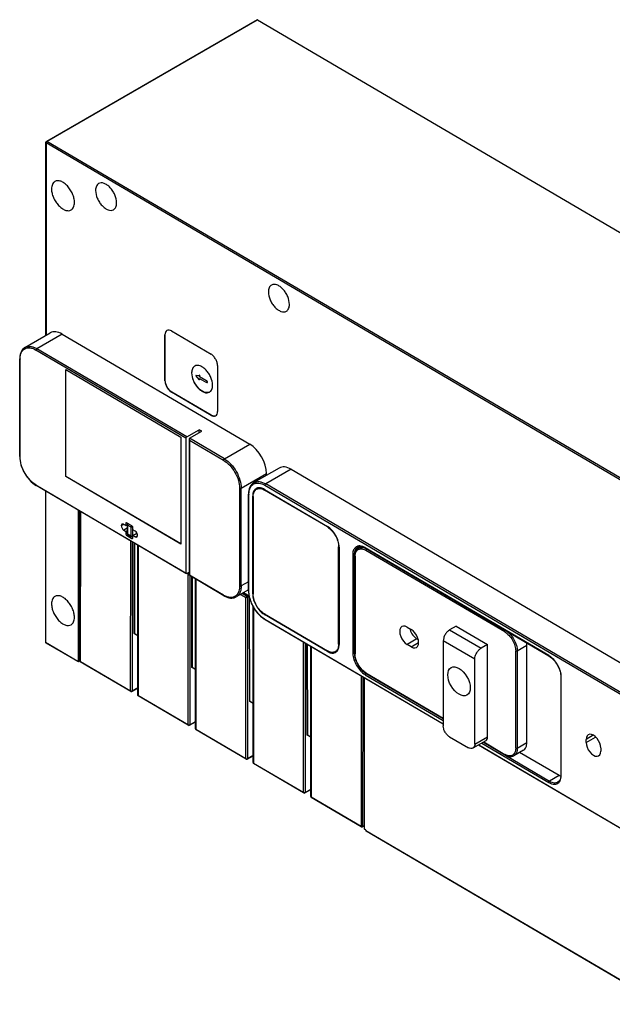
# Model space of a CAD drawing. Header units: millimetres. Extents: x 46 to 356, y 131 to 430.
# Tile 1 of 3: x 46 to 204, y 166 to 430. Entities that reach past the tile are written whole.
import ezdxf

# ---------------------------------------------------------------- set-up
doc = ezdxf.new("R2010")
doc.units = ezdxf.units.MM
doc.header["$LTSCALE"] = 36.473453
doc.layers.get('0').update_dxf_attribs({"linetype": 'CONTINUOUS'})

msp = doc.modelspace()

# ---------------------------------------------------------------- linework, layer by layer
at = {"color": 7}
for p, q in [((53.04, 397.02), (109.4, 429.56)), ((109.55, 429.55), (53.19, 397.01)), ((109.55, 429.55), (355.88, 284.83)), ((52.89, 345.09), (52.89, 396.76)), ((52.97, 396.64), (52.97, 345.14)), ((214.97, 301.47), (52.97, 396.64)), ((215.19, 301.83), (53.19, 397.01)), ((47.29, 341.86), (54.08, 345.78)), ((57.25, 345.45), (50.46, 341.53)), ((57.25, 345.45), (107.46, 315.95)), ((84.85, 345.29), (84.77, 345.25)), ((84.77, 332.95), (84.77, 345.25)), ((84.85, 332.99), (84.85, 345.29)), ((86.53, 346.26), (97.09, 340.06)), ((90.38, 317.58), (50.25, 341.16)), ((90.6, 317.95), (50.46, 341.53)), ((45.89, 312.66), (45.89, 338.81)), ((45.97, 312.54), (45.97, 338.69)), ((58.21, 307.32), (58.21, 335.99)), ((58.21, 335.99), (89.05, 317.87)), ((58.28, 307.36), (58.28, 335.95)), ((98.84, 336.99), (98.84, 324.69)), ((84.77, 332.95), (84.85, 332.99)), ((93.07, 334.33), (94, 334.4)), ((93.15, 334.37), (93.07, 334.33)), ((94, 333.17), (93.07, 334.33)), ((94.07, 334.44), (94, 334.4)), ((94, 333.99), (94, 334.4)), ((94.07, 334.03), (94, 333.99)), ((95.89, 332.88), (94, 333.99)), ((94, 333.17), (94, 333.58)), ((94, 333.58), (95.89, 332.47)), ((94.07, 333.21), (94, 333.17)), ((94.07, 334.03), (94.07, 334.44)), ((95.96, 332.92), (94.07, 334.03)), ((94.07, 333.21), (94.07, 333.54)), ((95.89, 332.88), (95.96, 332.92)), ((96.08, 332.5), (96.01, 332.46)), ((86.6, 329.92), (86.53, 329.88)), ((97.09, 323.68), (86.53, 329.88)), ((97.16, 323.72), (86.6, 329.92)), ((97.09, 323.68), (97.16, 323.72)), ((90.6, 317.95), (93.95, 319.85)), ((91.29, 317.54), (94.64, 319.44)), ((93.95, 319.05), (93.95, 319.85)), ((94.64, 319.44), (93.95, 319.85)), ((89.05, 317.87), (89.05, 289.2)), ((90.38, 317.58), (90.38, 281.47)), ((91.29, 317.54), (91.2, 317.34)), ((91.2, 317.34), (91.2, 280.89)), ((91.2, 317.34), (91.29, 317.05)), ((100.67, 312.03), (91.29, 317.54)), ((91.29, 317.05), (91.29, 280.94)), ((91.29, 317.05), (100.46, 311.66)), ((100.67, 312.03), (107.46, 315.95)), ((115.33, 309.59), (108.54, 305.67)), ((118.51, 309.25), (111.72, 305.33)), ((118.51, 309.25), (293.84, 206.24)), ((58.28, 307.36), (58.21, 307.32)), ((89.05, 289.2), (58.21, 307.32)), ((89.05, 289.28), (58.28, 307.36)), ((105.16, 304.17), (111.95, 308.09)), ((111.95, 307.63), (111.95, 308.09)), ((50.25, 305.05), (90.38, 281.47)), ((90.44, 281.33), (50.31, 304.91)), ((52.77, 303.47), (52.77, 263.01)), ((104.74, 304.17), (104.74, 278.02)), ((105.16, 278.02), (105.16, 304.17)), ((109.76, 304.19), (109.27, 303.92)), ((111.4, 303.85), (128.22, 293.97)), ((111.54, 303.77), (111.4, 303.69)), ((128.22, 293.81), (111.4, 303.69)), ((111.5, 304.97), (286.72, 202.03)), ((286.94, 202.39), (111.72, 305.33)), ((107.14, 276.75), (107.14, 302.62)), ((107.23, 276.63), (107.23, 302.5)), ((108.31, 302.07), (108.24, 302.03)), ((108.24, 275.9), (108.24, 302.03)), ((108.38, 301.95), (108.38, 275.82)), ((61.5, 298.34), (61.5, 257.96)), ((61.86, 258.16), (61.86, 298.13)), ((62.12, 297.98), (62.09, 257.75)), ((62.18, 257.8), (62.21, 297.92)), ((73.23, 294.6), (73.06, 294.24)), ((73.63, 294.55), (73.06, 294.24)), ((73.06, 294.17), (73.66, 294.51)), ((73.06, 294.24), (73.06, 294.17)), ((73.62, 294.56), (73.23, 294.6)), ((74.3, 294.16), (73.62, 294.56)), ((74.69, 293.46), (73.76, 292.94)), ((73.76, 292.94), (74.3, 292.62)), ((74.52, 294.95), (74.3, 294.83)), ((74.3, 294.83), (74.3, 294.16)), ((74.3, 294.16), (74.71, 294.39)), ((74.3, 292.62), (74.69, 292.84)), ((74.3, 292.62), (74.3, 291.95)), ((75.94, 294.12), (74.51, 294.96)), ((74.69, 294.42), (74.69, 292.05)), ((74.77, 294.3), (74.77, 291.93)), ((75.68, 293.77), (74.77, 294.3)), ((74.91, 294.72), (74.84, 294.69)), ((75.68, 291.4), (75.68, 293.77)), ((76.15, 293.79), (76.11, 293.77)), ((76.11, 293.77), (76.11, 291.39)), ((76.15, 293.07), (76.15, 293.75)), ((76.83, 292.67), (76.15, 293.07)), ((128.22, 293.81), (128.32, 293.87)), ((74.3, 291.95), (74.64, 292.14)), ((74.85, 291.77), (74.51, 291.58)), ((74.51, 291.58), (75.94, 290.74)), ((74.77, 291.93), (75.68, 291.4)), ((74.83, 291.79), (75.75, 291.26)), ((75.56, 249.94), (75.59, 290.06)), ((75.94, 290.74), (76.15, 290.86)), ((76.15, 291.32), (76.05, 291.26)), ((76.15, 291.54), (77.25, 292.16)), ((76.15, 290.86), (76.15, 291.54)), ((76.15, 291.54), (76.83, 291.14)), ((76.83, 291.14), (77.39, 291.46)), ((76.83, 291.14), (77.23, 291.1)), ((77.23, 291.1), (77.39, 291.46)), ((77.39, 291.46), (77.39, 291.69)), ((76.02, 289.81), (75.99, 249.94)), ((76.54, 265.27), (76.5, 289.53)), ((76.59, 289.47), (76.62, 265.32)), ((77.51, 248.69), (77.54, 288.92)), ((77.63, 288.87), (77.6, 248.74)), ((131.34, 288.59), (131.23, 288.52)), ((131.23, 262.4), (131.23, 288.52)), ((131.37, 288.44), (131.37, 262.31)), ((137.21, 288.52), (136.56, 288.15)), ((187.47, 259.42), (138.37, 288.26)), ((138.43, 288.13), (187.53, 259.28)), ((175.7, 265.72), (138.55, 287.55)), ((135, 286.32), (135, 260.17)), ((135.6, 286.42), (135.43, 286.32)), ((135.43, 286.32), (135.43, 260.17)), ((135.54, 285.98), (135.54, 260.02)), ((135.63, 285.86), (135.63, 259.89)), ((90.6, 281.35), (91.2, 281.69)), ((90.98, 240.88), (91.01, 281.58)), ((91.29, 280.94), (91.2, 280.89)), ((100.52, 275.41), (91.2, 280.89)), ((100.46, 275.55), (91.29, 280.94)), ((91.44, 280.75), (91.41, 240.88)), ((91.96, 256.21), (91.92, 280.47)), ((92.01, 280.42), (92.04, 256.26)), ((92.93, 239.81), (92.96, 279.86)), ((93.05, 279.81), (93.02, 239.69)), ((107.14, 277), (103.85, 275.09)), ((107.14, 279.16), (105.16, 278.02)), ((105.01, 275.77), (106.44, 274.93)), ((105.44, 276.01), (106.65, 275.3)), ((106.79, 275.38), (105.58, 276.09)), ((107.45, 275.21), (105.77, 276.21)), ((106.4, 231.82), (106.44, 274.93)), ((106.65, 275.3), (106.79, 275.38)), ((106.86, 274.93), (106.83, 231.82)), ((107, 275.01), (106.86, 274.93)), ((107, 275.01), (107, 275.32)), ((107.31, 275.14), (107, 275.32)), ((107.34, 275.07), (107.38, 247.15)), ((107.46, 247.2), (107.42, 275.07)), ((108.24, 275.9), (108.38, 275.98)), ((108.35, 230.75), (108.38, 272.68)), ((108.47, 272.53), (108.44, 230.63)), ((111.4, 270.54), (128.22, 260.66)), ((111.54, 270.46), (111.4, 270.38)), ((128.22, 260.49), (111.4, 270.38)), ((111.5, 269.13), (159.23, 241.1)), ((159.23, 241), (111.57, 269)), ((149.6, 267.01), (150.65, 266.39)), ((162.72, 267.28), (160.92, 266.25)), ((160.92, 266.25), (169.39, 261.36)), ((162.72, 267.28), (171.11, 262.36)), ((76.54, 265.27), (76.62, 265.32)), ((77.52, 264.69), (76.54, 265.27)), ((76.62, 265.32), (77.52, 264.8)), ((152.21, 263.84), (149.6, 262.33)), ((152.47, 263.69), (152.21, 263.84)), ((52.77, 263.01), (52.89, 262.83)), ((52.77, 263.01), (61.45, 257.9)), ((52.89, 262.83), (61.51, 257.77)), ((121.82, 222.76), (121.85, 262.95)), ((122.28, 262.7), (122.25, 222.76)), ((122.8, 238.09), (122.76, 262.42)), ((122.85, 262.37), (122.88, 238.14)), ((123.77, 221.69), (123.8, 261.81)), ((123.89, 261.76), (123.86, 221.57)), ((131.23, 262.4), (131.37, 262.48)), ((150.65, 261.71), (149.6, 262.33)), ((150.65, 261.71), (152.63, 262.86)), ((159.23, 263.31), (159.23, 240.59)), ((167.69, 258.42), (159.23, 263.31)), ((171.11, 262.36), (169.39, 261.36)), ((171.11, 237.68), (171.11, 262.36)), ((181.62, 262.05), (179.05, 260.6)), ((181.62, 236.09), (181.62, 262.05)), ((128.22, 260.49), (128.29, 260.53)), ((130.83, 260.71), (130.34, 260.43)), ((135.54, 260.23), (135.43, 260.17)), ((167.69, 235.7), (167.69, 258.42)), ((178.63, 234.63), (178.63, 260.6)), ((179.05, 260.6), (179.05, 234.63)), ((61.45, 257.98), (61.45, 257.9)), ((61.5, 257.96), (61.45, 257.98)), ((61.5, 257.96), (61.86, 258.16)), ((62.09, 258.02), (61.67, 257.78)), ((62.09, 258.02), (61.86, 258.16)), ((62.18, 257.8), (62.09, 257.75)), ((75.62, 249.8), (62.09, 257.75)), ((62.18, 257.8), (75.56, 249.94)), ((91.96, 256.21), (92.04, 256.26)), ((92.94, 255.64), (91.96, 256.21)), ((92.04, 256.26), (92.94, 255.74)), ((137.27, 253.89), (137.24, 213.7)), ((137.7, 253.64), (137.67, 213.7)), ((138.1, 253.41), (138.04, 213.06)), ((138.08, 238.8), (138.06, 253.43)), ((138.13, 212.94), (138.19, 253.36)), ((138.37, 254.28), (159.23, 242.02)), ((138.55, 254.77), (159.23, 242.62)), ((138.62, 254.63), (159.23, 242.52)), ((190.75, 253.64), (190.75, 227.49)), ((190.83, 227.37), (190.83, 253.52)), ((75.92, 249.8), (77.51, 250.7)), ((77.51, 250.8), (75.99, 249.94)), ((77.6, 248.74), (77.51, 248.69)), ((91.05, 240.74), (77.51, 248.69)), ((77.6, 248.74), (90.98, 240.88)), ((107.38, 247.15), (107.46, 247.2)), ((108.36, 246.58), (107.38, 247.15)), ((107.46, 247.2), (108.36, 246.68)), ((91.35, 240.74), (92.93, 241.64)), ((91.41, 240.88), (92.93, 241.74)), ((93.02, 239.69), (106.4, 231.82)), ((106.47, 231.68), (93.08, 239.55)), ((122.8, 238.09), (122.88, 238.14)), ((123.78, 237.52), (122.8, 238.09)), ((122.88, 238.14), (123.78, 237.62)), ((160.92, 237.65), (165.99, 234.72)), ((167.69, 235.7), (171.11, 237.68)), ((199.4, 238.06), (197.48, 236.95)), ((197.48, 236.13), (199.98, 237.58)), ((170.61, 236.58), (167.19, 234.6)), ((286.79, 166.05), (168.66, 235.45)), ((168.75, 235.5), (286.72, 166.19)), ((169.54, 235.96), (187.47, 225.43)), ((169.97, 236.21), (187.68, 225.79)), ((170.06, 236.26), (175.7, 232.94)), ((179.05, 234.63), (181.62, 236.09)), ((197.48, 236.13), (197.48, 236.95)), ((201.38, 234.65), (201.38, 233.84)), ((106.77, 231.68), (108.35, 232.58)), ((108.35, 232.68), (106.83, 231.82)), ((180.69, 234.04), (178.12, 232.58)), ((190.25, 227.25), (179.68, 233.46)), ((108.44, 230.63), (121.82, 222.76)), ((121.89, 222.62), (108.5, 230.49)), ((190.25, 227.25), (187.68, 225.79)), ((189.9, 225.56), (189.9, 225.56)), ((122.19, 222.62), (123.77, 223.52)), ((122.25, 222.76), (123.77, 223.62)), ((123.86, 221.57), (137.24, 213.7)), ((137.31, 213.56), (123.92, 221.43)), ((138.04, 213.81), (137.61, 213.56)), ((137.67, 213.7), (138.04, 213.91)), ((138.54, 212.69), (138.13, 212.94)), ((138.54, 212.69), (138.54, 212.61)), ((138.54, 212.61), (215.18, 167.59)), ((138.6, 212.47), (215.24, 167.45))]:
    msp.add_line(p, q, dxfattribs=at)
for centre, radius, start, end in [((53.19, 396.76), 0.3, 119.9999, 180), ((51.63, 338.69), 5.66, 178.9244, 180.0003), ((109.91, 302.8), 1.48, 119.5714, 120.6196), ((109.95, 302.66), 1.63, 97.8905, 104.5388), ((112.88, 302.5), 5.66, 178.9242, 180.0003), ((74.99, 294.42), 0.3, 119.5687, 180), ((75.27, 294.26), 0.503, 140.8239, 158.6002), ((74.99, 292.05), 0.3, 180, 239.5657), ((75.9, 291.52), 0.3, 239.5657, 299.5687), ((136.99, 287.27), 1.27, 113.8527, 119.5549), ((136.83, 286.97), 1.76, 96.8587, 103.5915), ((136.7, 284.41), 3.65, 59.5257, 63.8352), ((139.05, 287.5), 0.503, 140.8239, 158.6002), ((139.46, 285.86), 3.83, 178.5105, 180.0047), ((103.29, 280.36), 5.58, 239.5605, 240.6655), ((106.5, 274.97), 0.51, 20.5203, 37.3962), ((112.55, 275.9), 4.31, 180.0049, 181.2768), ((113.55, 274.04), 4.25, 238.2663, 239.5606), ((129.71, 261.54), 1.48, 299.5714, 300.6243), ((139.74, 260.17), 4.74, 180.0245, 182.9166), ((139.79, 260.17), 4.36, 180.0122, 181.9804), ((185.16, 255.5), 4.55, 58.0682, 59.5617), ((140.64, 258.14), 4.48, 238.8405, 239.5647), ((186.22, 253.52), 4.61, 0.0053, 1.4668), ((75.78, 250.06), 0.3, 239.5657, 299.5687), ((91.2, 241), 0.3, 239.5657, 299.5687), ((93.23, 239.81), 0.3, 179.9571, 239.5657), ((177.62, 236.2), 3.78, 239.5607, 241.0909), ((106.62, 231.94), 0.3, 239.5657, 299.5687), ((108.65, 230.75), 0.3, 179.9571, 239.5657), ((122.04, 222.88), 0.3, 239.5657, 299.5687), ((124.07, 221.69), 0.3, 179.9571, 239.5657), ((137.46, 213.82), 0.3, 239.5657, 299.5687)]:
    msp.add_arc(centre, radius, start, end, dxfattribs=at)
for centre, major_axis, ratio, start_param, end_param in [((57.25, 340.22), (-3.16, 5.57), 0.572297, -0.781102, 0.004288), ((107.46, 310.72), (-3.16, 5.57), 0.572297, -2.351898, -0.781102), ((118.51, 304.03), (-3.16, 5.57), 0.572297, -0.781102, 0.004288), ((74.51, 294.71), (-0.148, 0.261), 0.572253, 5.502159, 7.072879), ((75.94, 293.87), (-0.148, 0.261), 0.57234, -2.351822, -0.781102), ((74.51, 291.83), (-0.148, 0.261), 0.57234, 0.789771, 2.360491), ((75.94, 290.99), (-0.148, 0.261), 0.572253, -3.922619, -2.351899), ((149.6, 264.67), (-1.41, 2.49), 0.572297, 5.502121, 8.643714), ((152.21, 266.18), (-1.43, 2.48), 0.577357, 1.185017, 2.356217), ((150.65, 264.05), (-1.41, 2.49), 0.572297, -3.922657, -0.781064), ((169.43, 238.67), (-1.18, 2.09), 0.572297, -3.137305, -2.351898), ((199.43, 235.8), (-1.37, 2.42), 0.572297, 3.931325, 7.072918), ((199.43, 234.98), (-1.37, 2.42), 0.572297, 0.789732, 3.931325), ((202.48, 236.75), (-1.39, 2.41), 0.577357, 1.389196, 1.495851), ((138.34, 213.06), (0.3, 0), 0.577342, 3.141645, 3.91827)]:
    msp.add_ellipse(centre, major_axis=major_axis, ratio=ratio, start_param=start_param, end_param=end_param, dxfattribs=at)
msp.add_ellipse((163.46, 252.5), major_axis=(-2.12, 3.68), ratio=0.577357, dxfattribs=at)
for points in [[(109.44, 429.58), (109.43, 429.57), (109.41, 429.57), (109.4, 429.56)], [(52.99, 396.74), (52.98, 396.71), (52.97, 396.67), (52.97, 396.64)], [(53.04, 397.02), (53.05, 397.03), (53.07, 397.04), (53.08, 397.04)], [(96.05, 332.84), (96.03, 332.87), (96, 332.9), (95.96, 332.92)], [(96.08, 332.5), (96.09, 332.51), (96.1, 332.52), (96.11, 332.52)], [(109.15, 304.08), (109.04, 304.01), (108.94, 303.93), (108.84, 303.84)], [(108.96, 303.68), (109.05, 303.77), (109.16, 303.85), (109.27, 303.92)], [(109.54, 304.24), (109.41, 304.21), (109.29, 304.16), (109.17, 304.09)], [(109.27, 303.92), (109.38, 303.98), (109.5, 304.03), (109.62, 304.06)], [(74.7, 294.38), (74.69, 294.39), (74.69, 294.41), (74.69, 294.42)], [(74.8, 294.44), (74.78, 294.4), (74.77, 294.35), (74.77, 294.3)], [(74.84, 294.69), (74.85, 294.69), (74.87, 294.7), (74.88, 294.7)], [(74.99, 294.67), (74.95, 294.65), (74.91, 294.61), (74.88, 294.58)], [(75.82, 293.72), (75.77, 293.73), (75.72, 293.74), (75.68, 293.77)], [(75.85, 294.1), (75.86, 294.11), (75.88, 294.12), (75.9, 294.13)], [(76.08, 293.9), (76.1, 293.86), (76.11, 293.81), (76.11, 293.77)], [(74.8, 291.82), (74.81, 291.81), (74.82, 291.8), (74.83, 291.79)], [(75.75, 291.26), (75.73, 291.27), (75.72, 291.28), (75.71, 291.29)], [(76.01, 291.36), (76.05, 291.37), (76.08, 291.38), (76.11, 291.39)], [(76.08, 291.29), (76.07, 291.27), (76.06, 291.26), (76.05, 291.26)], [(136.36, 288.38), (136.24, 288.31), (136.13, 288.22), (136.03, 288.12)], [(136.19, 287.54), (136.36, 287.71), (136.59, 287.85), (136.83, 287.91)], [(136.56, 288.15), (136.67, 288.22), (136.8, 288.27), (136.92, 288.3)], [(136.94, 288.73), (136.83, 288.74), (136.72, 288.73), (136.62, 288.72)], [(138.58, 287.69), (138.57, 287.64), (138.55, 287.6), (138.55, 287.55)], [(138.77, 287.92), (138.73, 287.89), (138.69, 287.86), (138.66, 287.82)], [(135.43, 286.32), (135.38, 286.29), (135.34, 286.28), (135.29, 286.27)], [(106.86, 274.93), (106.82, 274.91), (106.77, 274.89), (106.72, 274.89)], [(106.83, 275.07), (106.85, 275.02), (106.86, 274.98), (106.86, 274.93)], [(107, 275.01), (107, 275.06), (106.99, 275.1), (106.98, 275.15)], [(130.07, 260.11), (130.2, 260.14), (130.32, 260.19), (130.44, 260.25)], [(130.65, 260.67), (130.56, 260.58), (130.45, 260.49), (130.34, 260.43)], [(130.46, 260.27), (130.57, 260.33), (130.68, 260.42), (130.77, 260.51)], [(135.54, 260.02), (135.54, 260), (135.55, 259.99), (135.55, 259.97)], [(61.56, 257.75), (61.54, 257.75), (61.53, 257.76), (61.51, 257.77)], [(75.62, 249.8), (75.61, 249.81), (75.6, 249.82), (75.59, 249.83)], [(75.85, 249.89), (75.9, 249.9), (75.95, 249.91), (75.99, 249.94)], [(91.05, 240.74), (91.03, 240.75), (91.02, 240.76), (91.01, 240.77)], [(91.27, 240.83), (91.32, 240.84), (91.37, 240.85), (91.41, 240.88)], [(93.04, 239.58), (93.05, 239.57), (93.06, 239.56), (93.08, 239.55)], [(178.07, 232.96), (177.89, 232.78), (177.66, 232.65), (177.42, 232.58)], [(106.47, 231.68), (106.45, 231.69), (106.44, 231.7), (106.43, 231.71)], [(106.69, 231.77), (106.74, 231.78), (106.79, 231.79), (106.83, 231.82)], [(108.46, 230.52), (108.47, 230.51), (108.48, 230.5), (108.5, 230.49)], [(121.89, 222.62), (121.87, 222.63), (121.86, 222.64), (121.85, 222.65)], [(122.11, 222.71), (122.16, 222.72), (122.21, 222.74), (122.25, 222.76)], [(123.88, 221.46), (123.89, 221.45), (123.9, 221.44), (123.92, 221.43)], [(137.31, 213.56), (137.29, 213.57), (137.28, 213.58), (137.27, 213.6)], [(137.57, 213.66), (137.61, 213.67), (137.64, 213.68), (137.67, 213.7)], [(138.57, 212.51), (138.58, 212.49), (138.59, 212.48), (138.6, 212.47)]]:
    msp.add_open_spline(points, degree=3, dxfattribs=at)
for points, knots in [([(109.55, 429.55), (109.54, 429.55), (109.51, 429.57), (109.47, 429.58), (109.44, 429.58)], [0, 0, 0, 0, 0.277844, 1, 1, 1, 1]), ([(52.97, 396.64), (52.96, 396.65), (52.92, 396.68), (52.89, 396.73), (52.89, 396.76)], [0, 0, 0, 0, 0.293323, 1, 1, 1, 1]), ([(53.19, 397.01), (53.17, 397), (53.08, 396.93), (53.01, 396.82), (52.99, 396.74)], [0, 0, 0, 0, 0.231048, 1, 1, 1, 1]), ([(53.08, 397.04), (53.11, 397.04), (53.15, 397.03), (53.18, 397.01), (53.19, 397.01)], [0, 0, 0, 0, 0.722264, 1, 1, 1, 1]), ([(55.32, 386.28), (55.17, 386.19), (54.9, 385.97), (54.61, 385.5), (54.44, 384.92), (54.41, 384.49), (54.41, 384.27)], [0, 0, 0, 0, 0.216826, 0.449556, 0.709452, 1, 1, 1, 1]), ([(60.55, 380.67), (60.55, 381.04), (60.44, 381.83), (60.06, 382.98), (59.46, 384.09), (58.71, 385.08), (57.85, 385.85), (56.96, 386.35), (56.08, 386.53), (55.53, 386.4), (55.32, 386.28)], [0, 0, 0, 0, 0.129109, 0.271208, 0.418794, 0.563472, 0.697316, 0.814544, 0.913628, 1, 1, 1, 1]), ([(67.02, 385.72), (66.89, 385.65), (66.64, 385.44), (66.38, 385.01), (66.22, 384.47), (66.19, 384.09), (66.19, 383.88)], [0, 0, 0, 0, 0.216826, 0.449559, 0.709459, 1, 1, 1, 1]), ([(71.82, 380.57), (71.82, 381.29), (71.53, 382.4), (70.83, 383.72), (70.13, 384.62), (69.35, 385.33), (68.53, 385.79), (67.72, 385.96), (67.22, 385.84), (67.02, 385.72)], [0, 0, 0, 0, 0.270239, 0.418036, 0.562907, 0.696916, 0.814292, 0.913509, 1, 1, 1, 1]), ([(54.41, 384.27), (54.41, 383.9), (54.51, 383.11), (54.9, 381.96), (55.49, 380.84), (56.25, 379.86), (57.1, 379.09), (58, 378.59), (58.87, 378.4), (59.42, 378.54), (59.64, 378.66)], [0, 0, 0, 0, 0.129109, 0.271208, 0.418794, 0.563472, 0.697316, 0.814544, 0.913628, 1, 1, 1, 1]), ([(66.19, 383.88), (66.19, 383.16), (66.48, 382.05), (67.18, 380.74), (67.88, 379.83), (68.66, 379.12), (69.49, 378.66), (70.29, 378.49), (70.79, 378.62), (70.99, 378.73)], [0, 0, 0, 0, 0.270236, 0.418019, 0.56289, 0.696912, 0.814296, 0.913513, 1, 1, 1, 1]), ([(59.64, 378.66), (59.78, 378.74), (60.05, 378.97), (60.34, 379.44), (60.51, 380.02), (60.55, 380.44), (60.55, 380.67)], [0, 0, 0, 0, 0.216826, 0.449556, 0.709452, 1, 1, 1, 1]), ([(70.99, 378.73), (71.12, 378.81), (71.37, 379.01), (71.64, 379.45), (71.79, 379.98), (71.82, 380.37), (71.82, 380.57)], [0, 0, 0, 0, 0.216826, 0.449556, 0.709452, 1, 1, 1, 1]), ([(113.28, 358.54), (113.15, 358.47), (112.9, 358.26), (112.64, 357.83), (112.48, 357.3), (112.45, 356.91), (112.45, 356.7)], [0, 0, 0, 0, 0.216826, 0.449556, 0.709452, 1, 1, 1, 1]), ([(118.08, 353.39), (118.08, 354.11), (117.79, 355.22), (117.09, 356.54), (116.4, 357.44), (115.61, 358.15), (114.79, 358.61), (113.99, 358.78), (113.48, 358.66), (113.28, 358.54)], [0, 0, 0, 0, 0.270236, 0.418019, 0.56289, 0.696912, 0.814296, 0.913513, 1, 1, 1, 1]), ([(112.45, 356.7), (112.45, 355.99), (112.74, 354.88), (113.44, 353.56), (114.14, 352.65), (114.92, 351.95), (115.75, 351.49), (116.55, 351.32), (117.05, 351.44), (117.25, 351.55)], [0, 0, 0, 0, 0.270236, 0.418019, 0.56289, 0.696912, 0.814296, 0.913513, 1, 1, 1, 1]), ([(117.25, 351.55), (117.38, 351.63), (117.63, 351.84), (117.9, 352.27), (118.05, 352.8), (118.08, 353.19), (118.08, 353.39)], [0, 0, 0, 0, 0.216826, 0.449556, 0.709452, 1, 1, 1, 1]), ([(85.29, 346.39), (85.12, 346.3), (84.83, 345.93), (84.77, 345.49), (84.77, 345.25)], [0, 0, 0, 0, 0.44778, 1, 1, 1, 1]), ([(84.85, 345.29), (84.85, 345.39), (84.87, 345.75), (85, 346.11), (85.18, 346.29)], [0, 0, 0, 0, 0.28664, 1, 1, 1, 1]), ([(86.53, 346.26), (86.32, 346.38), (85.92, 346.55), (85.46, 346.49), (85.29, 346.39)], [0, 0, 0, 0, 0.551483, 1, 1, 1, 1]), ([(47.29, 341.86), (47.06, 341.73), (46.64, 341.37), (46.2, 340.65), (45.94, 339.77), (45.89, 339.14), (45.89, 338.81)], [0, 0, 0, 0, 0.224545, 0.460458, 0.717594, 1, 1, 1, 1]), ([(45.98, 338.8), (45.98, 339.12), (46.04, 339.73), (46.33, 340.57), (46.8, 341.21), (47.23, 341.5), (47.46, 341.59)], [0, 0, 0, 0, 0.291562, 0.549798, 0.781134, 1, 1, 1, 1]), ([(47.29, 341.86), (47.5, 341.98), (47.98, 342.15), (48.78, 342.17), (49.63, 341.96), (50.19, 341.69), (50.46, 341.53)], [0, 0, 0, 0, 0.217406, 0.450225, 0.709688, 1, 1, 1, 1]), ([(47.46, 341.59), (47.51, 341.61), (47.72, 341.69), (47.94, 341.73), (48.11, 341.75)], [0, 0, 0, 0, 0.245438, 1, 1, 1, 1]), ([(48.11, 341.75), (48.28, 341.76), (49.03, 341.75), (49.75, 341.45), (50.25, 341.16)], [0, 0, 0, 0, 0.224039, 1, 1, 1, 1]), ([(50.46, 341.53), (50.43, 341.51), (50.32, 341.42), (50.25, 341.27), (50.25, 341.16)], [0, 0, 0, 0, 0.241096, 1, 1, 1, 1]), ([(98.84, 336.99), (98.84, 337.28), (98.73, 337.89), (98.35, 338.75), (97.81, 339.51), (97.34, 339.91), (97.09, 340.06)], [0, 0, 0, 0, 0.237529, 0.500553, 0.763277, 1, 1, 1, 1]), ([(45.97, 338.69), (45.96, 338.7), (45.92, 338.73), (45.89, 338.78), (45.89, 338.81)], [0, 0, 0, 0, 0.293314, 1, 1, 1, 1]), ([(92.73, 336.85), (92.6, 336.78), (92.35, 336.57), (92.09, 336.14), (91.93, 335.61), (91.9, 335.23), (91.9, 335.02)], [0, 0, 0, 0, 0.216826, 0.449556, 0.709452, 1, 1, 1, 1]), ([(91.9, 335.02), (91.9, 334.31), (92.19, 333.2), (92.89, 331.89), (93.58, 330.99), (94.36, 330.29), (95.18, 329.83), (95.98, 329.66), (96.48, 329.78), (96.68, 329.9)], [0, 0, 0, 0, 0.270236, 0.418019, 0.56289, 0.696912, 0.814296, 0.913513, 1, 1, 1, 1]), ([(91.97, 335.06), (91.97, 335.38), (92.04, 335.96), (92.33, 336.49), (92.51, 336.67)], [0, 0, 0, 0, 0.544792, 1, 1, 1, 1]), ([(96.69, 329.9), (96.48, 329.8), (95.98, 329.7), (95.19, 329.9), (94.38, 330.37), (93.33, 331.34), (92.35, 332.9), (91.97, 334.36), (91.97, 335.06)], [0, 0, 0, 0, 0.086966, 0.187297, 0.305598, 0.439994, 0.730918, 1, 1, 1, 1]), ([(97.51, 331.73), (97.51, 332.44), (97.22, 333.55), (96.52, 334.86), (95.83, 335.76), (95.04, 336.46), (94.23, 336.92), (93.43, 337.09), (92.93, 336.97), (92.73, 336.85)], [0, 0, 0, 0, 0.270236, 0.418019, 0.56289, 0.696912, 0.814296, 0.913513, 1, 1, 1, 1]), ([(84.77, 332.95), (84.77, 332.66), (84.88, 332.05), (85.26, 331.19), (85.81, 330.43), (86.28, 330.03), (86.53, 329.88)], [0, 0, 0, 0, 0.237529, 0.500553, 0.763277, 1, 1, 1, 1]), ([(86.6, 329.92), (86.35, 330.07), (85.88, 330.47), (85.33, 331.23), (84.95, 332.09), (84.85, 332.7), (84.85, 332.99)], [0, 0, 0, 0, 0.236724, 0.499447, 0.762471, 1, 1, 1, 1]), ([(95.89, 332.88), (95.91, 332.87), (96.01, 332.79), (96.06, 332.67), (96.06, 332.58)], [0, 0, 0, 0, 0.239779, 1, 1, 1, 1]), ([(96.01, 332.46), (96, 332.46), (95.96, 332.44), (95.92, 332.46), (95.89, 332.47)], [0, 0, 0, 0, 0.220246, 1, 1, 1, 1]), ([(96.06, 332.58), (96.06, 332.56), (96.06, 332.52), (96.04, 332.48), (96.01, 332.46)], [0, 0, 0, 0, 0.295209, 1, 1, 1, 1]), ([(96.14, 332.62), (96.14, 332.63), (96.13, 332.71), (96.09, 332.79), (96.05, 332.84)], [0, 0, 0, 0, 0.228609, 1, 1, 1, 1]), ([(96.11, 332.52), (96.12, 332.54), (96.13, 332.58), (96.14, 332.61), (96.14, 332.62)], [0, 0, 0, 0, 0.720071, 1, 1, 1, 1]), ([(96.68, 329.9), (96.81, 329.97), (97.06, 330.18), (97.32, 330.61), (97.48, 331.14), (97.51, 331.52), (97.51, 331.73)], [0, 0, 0, 0, 0.216826, 0.449556, 0.709452, 1, 1, 1, 1]), ([(98.32, 323.54), (98.49, 323.64), (98.78, 324), (98.84, 324.45), (98.84, 324.69)], [0, 0, 0, 0, 0.44778, 1, 1, 1, 1]), ([(97.09, 323.68), (97.29, 323.56), (97.7, 323.38), (98.15, 323.45), (98.32, 323.54)], [0, 0, 0, 0, 0.551483, 1, 1, 1, 1]), ([(98.19, 323.5), (98.11, 323.48), (97.75, 323.44), (97.4, 323.58), (97.16, 323.72)], [0, 0, 0, 0, 0.221042, 1, 1, 1, 1]), ([(90.38, 317.58), (90.38, 317.62), (90.41, 317.76), (90.5, 317.89), (90.6, 317.95)], [0, 0, 0, 0, 0.240297, 1, 1, 1, 1]), ([(45.89, 312.66), (45.89, 311.93), (46.16, 310.38), (47.1, 308.21), (48.49, 306.3), (49.68, 305.28), (50.31, 304.91)], [0, 0, 0, 0, 0.238394, 0.500517, 0.762354, 1, 1, 1, 1]), ([(45.89, 312.66), (45.89, 312.65), (45.9, 312.6), (45.94, 312.56), (45.97, 312.54)], [0, 0, 0, 0, 0.221345, 1, 1, 1, 1]), ([(50.25, 305.05), (49.64, 305.41), (48.49, 306.39), (47.15, 308.24), (46.24, 310.34), (45.97, 311.83), (45.97, 312.54)], [0, 0, 0, 0, 0.236707, 0.499442, 0.76248, 1, 1, 1, 1]), ([(100.46, 311.66), (100.46, 311.7), (100.49, 311.84), (100.58, 311.97), (100.67, 312.03)], [0, 0, 0, 0, 0.240273, 1, 1, 1, 1]), ([(100.46, 311.66), (101.07, 311.3), (102.22, 310.32), (103.56, 308.47), (104.47, 306.37), (104.74, 304.88), (104.74, 304.17)], [0, 0, 0, 0, 0.236708, 0.499443, 0.762481, 1, 1, 1, 1]), ([(100.67, 312.03), (101.31, 311.65), (102.52, 310.62), (103.92, 308.68), (104.89, 306.47), (105.16, 304.91), (105.16, 304.17)], [0, 0, 0, 0, 0.236732, 0.499471, 0.762498, 1, 1, 1, 1]), ([(108.55, 305.67), (108.75, 305.79), (109.24, 305.96), (110.04, 305.98), (110.89, 305.77), (111.44, 305.5), (111.72, 305.33)], [0, 0, 0, 0, 0.217406, 0.450226, 0.709688, 1, 1, 1, 1]), ([(50.25, 305.05), (50.25, 305.03), (50.25, 304.98), (50.28, 304.93), (50.31, 304.91)], [0, 0, 0, 0, 0.292786, 1, 1, 1, 1]), ([(105.16, 304.17), (105.13, 304.15), (104.99, 304.1), (104.83, 304.11), (104.74, 304.17)], [0, 0, 0, 0, 0.240872, 1, 1, 1, 1]), ([(108.55, 305.67), (108.32, 305.54), (107.9, 305.18), (107.45, 304.46), (107.19, 303.58), (107.14, 302.95), (107.14, 302.62)], [0, 0, 0, 0, 0.224545, 0.460458, 0.717594, 1, 1, 1, 1]), ([(107.23, 302.6), (107.24, 302.93), (107.3, 303.54), (107.59, 304.37), (108.06, 305.02), (108.49, 305.3), (108.71, 305.4)], [0, 0, 0, 0, 0.291551, 0.549795, 0.781143, 1, 1, 1, 1]), ([(108.84, 303.84), (108.64, 303.63), (108.32, 303.04), (108.24, 302.38), (108.24, 302.03)], [0, 0, 0, 0, 0.455377, 1, 1, 1, 1]), ([(108.38, 301.95), (108.38, 302.29), (108.45, 302.91), (108.76, 303.48), (108.96, 303.68)], [0, 0, 0, 0, 0.544627, 1, 1, 1, 1]), ([(108.71, 305.4), (108.76, 305.42), (108.97, 305.5), (109.19, 305.54), (109.36, 305.56)], [0, 0, 0, 0, 0.245436, 1, 1, 1, 1]), ([(109.36, 305.56), (109.53, 305.57), (110.28, 305.56), (111, 305.26), (111.5, 304.97)], [0, 0, 0, 0, 0.224039, 1, 1, 1, 1]), ([(109.62, 304.06), (109.89, 304.13), (110.53, 304.11), (111.11, 303.86), (111.4, 303.69)], [0, 0, 0, 0, 0.455521, 1, 1, 1, 1]), ([(111.4, 303.85), (111.25, 303.94), (110.74, 304.2), (110.14, 304.33), (109.73, 304.28)], [0, 0, 0, 0, 0.282096, 1, 1, 1, 1]), ([(111.72, 305.33), (111.69, 305.32), (111.58, 305.22), (111.5, 305.08), (111.5, 304.97)], [0, 0, 0, 0, 0.241097, 1, 1, 1, 1]), ([(107.23, 302.5), (107.22, 302.51), (107.17, 302.53), (107.14, 302.58), (107.14, 302.62)], [0, 0, 0, 0, 0.293314, 1, 1, 1, 1]), ([(73.06, 294.17), (73.06, 293.93), (73.23, 293.45), (73.56, 293.06), (73.76, 292.94)], [0, 0, 0, 0, 0.500571, 1, 1, 1, 1]), ([(74.77, 294.3), (74.76, 294.31), (74.73, 294.33), (74.71, 294.36), (74.7, 294.38)], [0, 0, 0, 0, 0.277802, 1, 1, 1, 1]), ([(75.68, 293.77), (75.68, 293.8), (75.7, 293.92), (75.77, 294.04), (75.85, 294.1)], [0, 0, 0, 0, 0.233381, 1, 1, 1, 1]), ([(76.11, 293.77), (76.09, 293.75), (76, 293.72), (75.89, 293.71), (75.82, 293.72)], [0, 0, 0, 0, 0.229262, 1, 1, 1, 1]), ([(77.39, 291.69), (77.39, 291.89), (77.26, 292.27), (77, 292.58), (76.83, 292.67)], [0, 0, 0, 0, 0.500572, 1, 1, 1, 1]), ([(131.37, 288.44), (131.37, 288.96), (131.18, 290.07), (130.5, 291.61), (129.51, 292.98), (128.67, 293.71), (128.22, 293.97)], [0, 0, 0, 0, 0.237529, 0.500553, 0.763277, 1, 1, 1, 1]), ([(128.22, 293.81), (128.65, 293.55), (129.46, 292.86), (130.4, 291.55), (131.05, 290.08), (131.23, 289.02), (131.23, 288.52)], [0, 0, 0, 0, 0.236724, 0.499447, 0.762471, 1, 1, 1, 1]), ([(74.69, 292.05), (74.69, 292.04), (74.7, 291.99), (74.74, 291.95), (74.77, 291.93)], [0, 0, 0, 0, 0.221352, 1, 1, 1, 1]), ([(74.77, 291.93), (74.77, 291.92), (74.78, 291.88), (74.79, 291.85), (74.8, 291.82)], [0, 0, 0, 0, 0.277293, 1, 1, 1, 1]), ([(75.68, 291.4), (75.71, 291.38), (75.81, 291.34), (75.93, 291.34), (76.01, 291.36)], [0, 0, 0, 0, 0.229912, 1, 1, 1, 1]), ([(75.71, 291.29), (75.7, 291.31), (75.69, 291.35), (75.68, 291.39), (75.68, 291.4)], [0, 0, 0, 0, 0.722707, 1, 1, 1, 1]), ([(76.11, 291.39), (76.11, 291.38), (76.11, 291.35), (76.09, 291.31), (76.08, 291.29)], [0, 0, 0, 0, 0.27818, 1, 1, 1, 1]), ([(135.65, 288.25), (135.42, 288.02), (135.08, 287.39), (135, 286.7), (135, 286.32)], [0, 0, 0, 0, 0.455378, 1, 1, 1, 1]), ([(136.03, 288.12), (135.82, 287.91), (135.5, 287.32), (135.43, 286.67), (135.43, 286.32)], [0, 0, 0, 0, 0.455413, 1, 1, 1, 1]), ([(136.56, 288.15), (136.39, 288.06), (136.09, 287.81), (135.64, 287.09), (135.54, 286.43), (135.54, 285.98)], [0, 0, 0, 0, 0.228211, 0.465933, 1, 1, 1, 1]), ([(135.63, 285.96), (135.63, 286.12), (135.68, 286.68), (135.91, 287.25), (136.19, 287.54)], [0, 0, 0, 0, 0.285022, 1, 1, 1, 1]), ([(136.41, 288.68), (136.34, 288.66), (136.06, 288.58), (135.8, 288.41), (135.65, 288.25)], [0, 0, 0, 0, 0.252865, 1, 1, 1, 1]), ([(136.47, 288.44), (136.51, 288.45), (136.67, 288.51), (136.84, 288.54), (136.97, 288.55)], [0, 0, 0, 0, 0.240658, 1, 1, 1, 1]), ([(136.83, 287.91), (136.94, 287.94), (137.45, 288.01), (137.96, 287.85), (138.31, 287.68)], [0, 0, 0, 0, 0.225126, 1, 1, 1, 1]), ([(136.92, 288.3), (137.03, 288.33), (137.53, 288.4), (138.04, 288.27), (138.39, 288.11)], [0, 0, 0, 0, 0.227114, 1, 1, 1, 1]), ([(137.88, 288.51), (137.8, 288.54), (137.5, 288.65), (137.17, 288.72), (136.94, 288.73)], [0, 0, 0, 0, 0.266887, 1, 1, 1, 1]), ([(136.97, 288.55), (137.08, 288.56), (137.59, 288.53), (138.08, 288.33), (138.43, 288.13)], [0, 0, 0, 0, 0.216747, 1, 1, 1, 1]), ([(138.37, 288.26), (138.33, 288.29), (138.17, 288.38), (138.01, 288.45), (137.88, 288.51)], [0, 0, 0, 0, 0.256946, 1, 1, 1, 1]), ([(138.37, 288.26), (138.37, 288.25), (138.37, 288.2), (138.4, 288.14), (138.43, 288.13)], [0, 0, 0, 0, 0.292798, 1, 1, 1, 1]), ([(135.29, 286.27), (135.27, 286.27), (135.17, 286.26), (135.06, 286.28), (135, 286.32)], [0, 0, 0, 0, 0.263678, 1, 1, 1, 1]), ([(135.63, 285.86), (135.62, 285.87), (135.57, 285.9), (135.54, 285.95), (135.54, 285.98)], [0, 0, 0, 0, 0.293293, 1, 1, 1, 1]), ([(90.44, 281.33), (90.43, 281.34), (90.39, 281.37), (90.38, 281.43), (90.38, 281.47)], [0, 0, 0, 0, 0.221533, 1, 1, 1, 1]), ([(90.6, 281.35), (90.58, 281.34), (90.54, 281.32), (90.48, 281.32), (90.44, 281.33)], [0, 0, 0, 0, 0.29358, 1, 1, 1, 1]), ([(105.16, 278.02), (105.16, 277.69), (105.11, 277.08), (104.87, 276.23), (104.45, 275.55), (104.06, 275.22), (103.85, 275.09)], [0, 0, 0, 0, 0.290526, 0.550234, 0.783081, 1, 1, 1, 1]), ([(104.74, 278.02), (104.74, 277.81), (104.7, 277.06), (104.47, 276.31), (104.16, 275.86)], [0, 0, 0, 0, 0.280079, 1, 1, 1, 1]), ([(104.74, 278.02), (104.77, 278), (104.9, 277.95), (105.07, 277.96), (105.16, 278.02)], [0, 0, 0, 0, 0.239984, 1, 1, 1, 1]), ([(107.14, 276.75), (107.14, 276.65), (107.15, 276.25), (107.2, 275.85), (107.25, 275.55)], [0, 0, 0, 0, 0.241232, 1, 1, 1, 1]), ([(107.14, 276.75), (107.14, 276.74), (107.15, 276.69), (107.19, 276.65), (107.23, 276.63)], [0, 0, 0, 0, 0.221345, 1, 1, 1, 1]), ([(55.32, 275.22), (55.18, 275.14), (54.91, 274.92), (54.62, 274.45), (54.45, 273.87), (54.41, 273.45), (54.41, 273.22)], [0, 0, 0, 0, 0.216826, 0.449556, 0.709452, 1, 1, 1, 1]), ([(60.54, 269.62), (60.54, 270), (60.44, 270.78), (60.05, 271.93), (59.46, 273.05), (58.7, 274.03), (57.85, 274.8), (56.96, 275.3), (56.08, 275.48), (55.54, 275.35), (55.32, 275.22)], [0, 0, 0, 0, 0.129109, 0.271208, 0.418794, 0.563472, 0.697316, 0.814544, 0.913628, 1, 1, 1, 1]), ([(100.52, 275.41), (100.51, 275.42), (100.47, 275.45), (100.46, 275.51), (100.46, 275.55)], [0, 0, 0, 0, 0.221761, 1, 1, 1, 1]), ([(100.52, 275.41), (100.81, 275.25), (101.37, 274.97), (102.26, 274.76), (103.1, 274.78), (103.62, 274.96), (103.85, 275.09)], [0, 0, 0, 0, 0.282136, 0.539041, 0.774979, 1, 1, 1, 1]), ([(103.69, 275.37), (103.5, 275.23), (103.04, 275), (102.25, 274.92), (101.39, 275.09), (100.83, 275.34), (100.55, 275.5)], [0, 0, 0, 0, 0.219546, 0.450919, 0.708826, 1, 1, 1, 1]), ([(104.16, 275.86), (104.13, 275.82), (103.99, 275.64), (103.83, 275.48), (103.69, 275.37)], [0, 0, 0, 0, 0.256525, 1, 1, 1, 1]), ([(106.44, 274.93), (106.44, 274.97), (106.46, 275.11), (106.55, 275.24), (106.65, 275.3)], [0, 0, 0, 0, 0.240212, 1, 1, 1, 1]), ([(106.72, 274.89), (106.7, 274.88), (106.6, 274.87), (106.5, 274.9), (106.44, 274.93)], [0, 0, 0, 0, 0.26364, 1, 1, 1, 1]), ([(106.65, 275.3), (106.67, 275.29), (106.75, 275.23), (106.8, 275.14), (106.83, 275.07)], [0, 0, 0, 0, 0.228289, 1, 1, 1, 1]), ([(106.9, 275.28), (106.88, 275.31), (106.84, 275.34), (106.8, 275.37), (106.79, 275.38)], [0, 0, 0, 0, 0.769964, 1, 1, 1, 1]), ([(107.32, 275.57), (107.3, 275.66), (107.25, 276.01), (107.23, 276.36), (107.23, 276.63)], [0, 0, 0, 0, 0.258791, 1, 1, 1, 1]), ([(107.25, 275.55), (107.45, 274.41), (108.31, 272.21), (109.78, 270.36), (110.67, 269.63)], [0, 0, 0, 0, 0.501235, 1, 1, 1, 1]), ([(110.72, 269.68), (109.83, 270.4), (108.35, 272.23), (107.5, 274.43), (107.32, 275.57)], [0, 0, 0, 0, 0.4986, 1, 1, 1, 1]), ([(108.24, 275.81), (108.25, 275.3), (108.45, 274.23), (109.11, 272.73), (110.07, 271.4), (110.88, 270.69), (111.31, 270.43)], [0, 0, 0, 0, 0.238372, 0.500522, 0.76239, 1, 1, 1, 1]), ([(111.4, 270.54), (110.97, 270.79), (110.16, 271.48), (109.21, 272.79), (108.57, 274.27), (108.38, 275.32), (108.38, 275.82)], [0, 0, 0, 0, 0.236724, 0.499447, 0.762471, 1, 1, 1, 1]), ([(54.41, 273.22), (54.41, 272.85), (54.52, 272.07), (54.9, 270.91), (55.5, 269.8), (56.25, 268.82), (57.1, 268.05), (58, 267.55), (58.87, 267.37), (59.42, 267.5), (59.63, 267.62)], [0, 0, 0, 0, 0.129109, 0.271208, 0.418794, 0.563472, 0.697316, 0.814544, 0.913628, 1, 1, 1, 1]), ([(59.63, 267.62), (59.78, 267.71), (60.05, 267.93), (60.34, 268.4), (60.51, 268.98), (60.54, 269.4), (60.54, 269.62)], [0, 0, 0, 0, 0.216826, 0.449556, 0.709452, 1, 1, 1, 1]), ([(110.67, 269.63), (110.74, 269.57), (111.03, 269.34), (111.33, 269.13), (111.57, 269)], [0, 0, 0, 0, 0.258077, 1, 1, 1, 1]), ([(111.5, 269.13), (111.44, 269.17), (111.17, 269.34), (110.91, 269.53), (110.72, 269.68)], [0, 0, 0, 0, 0.241679, 1, 1, 1, 1]), ([(111.5, 269.13), (111.5, 269.12), (111.51, 269.07), (111.53, 269.02), (111.57, 269)], [0, 0, 0, 0, 0.292787, 1, 1, 1, 1]), ([(160.92, 266.25), (160.68, 266.11), (160.23, 265.72), (159.7, 265), (159.33, 264.17), (159.23, 263.58), (159.23, 263.31)], [0, 0, 0, 0, 0.237252, 0.499999, 0.762746, 1, 1, 1, 1]), ([(175.7, 265.72), (175.7, 265.76), (175.73, 265.9), (175.82, 266.04), (175.92, 266.09)], [0, 0, 0, 0, 0.240272, 1, 1, 1, 1]), ([(175.7, 265.72), (176.12, 265.48), (176.9, 264.81), (177.82, 263.54), (178.45, 262.1), (178.63, 261.08), (178.63, 260.6)], [0, 0, 0, 0, 0.236724, 0.499447, 0.762471, 1, 1, 1, 1]), ([(175.92, 266.09), (176.36, 265.83), (177.21, 265.11), (178.19, 263.75), (178.86, 262.21), (179.05, 261.11), (179.05, 260.6)], [0, 0, 0, 0, 0.236718, 0.499447, 0.762477, 1, 1, 1, 1]), ([(131.23, 262.4), (131.23, 262.06), (131.16, 261.44), (130.85, 260.87), (130.65, 260.67)], [0, 0, 0, 0, 0.544627, 1, 1, 1, 1]), ([(130.77, 260.51), (130.97, 260.72), (131.3, 261.31), (131.37, 261.96), (131.37, 262.31)], [0, 0, 0, 0, 0.455377, 1, 1, 1, 1]), ([(167.69, 258.42), (167.69, 258.7), (167.79, 259.29), (168.16, 260.11), (168.69, 260.84), (169.14, 261.22), (169.39, 261.36)], [0, 0, 0, 0, 0.237254, 0.500002, 0.762748, 1, 1, 1, 1]), ([(181.62, 262.05), (181.62, 262.11), (181.61, 262.37), (181.59, 262.63), (181.56, 262.82)], [0, 0, 0, 0, 0.240983, 1, 1, 1, 1]), ([(130.34, 260.43), (130.2, 260.35), (129.88, 260.23), (129.34, 260.23), (128.77, 260.37), (128.4, 260.55), (128.22, 260.66)], [0, 0, 0, 0, 0.21733, 0.450256, 0.709953, 1, 1, 1, 1]), ([(128.22, 260.49), (128.52, 260.32), (129.12, 260.05), (129.79, 260.03), (130.07, 260.11)], [0, 0, 0, 0, 0.544482, 1, 1, 1, 1]), ([(135, 260.17), (135.03, 260.15), (135.17, 260.1), (135.33, 260.11), (135.43, 260.17)], [0, 0, 0, 0, 0.239673, 1, 1, 1, 1]), ([(135.01, 259.93), (135.04, 259.39), (135.27, 258.27), (135.99, 256.7), (137, 255.32), (137.86, 254.58), (138.32, 254.3)], [0, 0, 0, 0, 0.240808, 0.503341, 0.764091, 1, 1, 1, 1]), ([(135.43, 260.02), (135.45, 259.5), (135.66, 258.43), (136.34, 256.92), (137.32, 255.6), (138.14, 254.9), (138.58, 254.64)], [0, 0, 0, 0, 0.240072, 0.503102, 0.764476, 1, 1, 1, 1]), ([(135.54, 260.02), (135.54, 259.5), (135.73, 258.43), (136.39, 256.92), (137.35, 255.59), (138.18, 254.89), (138.62, 254.63)], [0, 0, 0, 0, 0.238782, 0.500499, 0.761937, 1, 1, 1, 1]), ([(135.55, 259.97), (135.56, 259.95), (135.59, 259.92), (135.62, 259.9), (135.63, 259.89)], [0, 0, 0, 0, 0.722631, 1, 1, 1, 1]), ([(138.55, 254.77), (138.14, 255.01), (137.35, 255.68), (136.44, 256.95), (135.81, 258.39), (135.63, 259.41), (135.63, 259.89)], [0, 0, 0, 0, 0.236724, 0.499447, 0.762471, 1, 1, 1, 1]), ([(179.05, 260.6), (179.02, 260.58), (178.89, 260.53), (178.72, 260.54), (178.63, 260.6)], [0, 0, 0, 0, 0.241324, 1, 1, 1, 1]), ([(187.53, 259.28), (187.52, 259.28), (187.48, 259.32), (187.47, 259.38), (187.47, 259.42)], [0, 0, 0, 0, 0.221761, 1, 1, 1, 1]), ([(187.53, 259.28), (187.98, 259.01), (188.85, 258.27), (189.85, 256.87), (190.55, 255.29), (190.75, 254.17), (190.75, 253.64)], [0, 0, 0, 0, 0.235358, 0.499384, 0.763736, 1, 1, 1, 1]), ([(190.83, 253.64), (190.82, 254.18), (190.6, 255.31), (189.9, 256.9), (188.89, 258.31), (188.03, 259.07), (187.57, 259.35)], [0, 0, 0, 0, 0.238487, 0.500503, 0.762245, 1, 1, 1, 1]), ([(61.51, 257.77), (61.5, 257.77), (61.46, 257.81), (61.45, 257.86), (61.45, 257.9)], [0, 0, 0, 0, 0.221727, 1, 1, 1, 1]), ([(61.67, 257.78), (61.66, 257.77), (61.62, 257.76), (61.59, 257.75), (61.56, 257.75)], [0, 0, 0, 0, 0.277335, 1, 1, 1, 1]), ([(138.58, 254.64), (138.55, 254.62), (138.44, 254.53), (138.37, 254.38), (138.37, 254.28)], [0, 0, 0, 0, 0.241098, 1, 1, 1, 1]), ([(138.55, 254.77), (138.55, 254.75), (138.56, 254.7), (138.58, 254.65), (138.62, 254.63)], [0, 0, 0, 0, 0.292797, 1, 1, 1, 1]), ([(190.83, 253.52), (190.82, 253.53), (190.78, 253.56), (190.75, 253.61), (190.75, 253.64)], [0, 0, 0, 0, 0.293293, 1, 1, 1, 1]), ([(75.59, 249.83), (75.58, 249.85), (75.57, 249.89), (75.56, 249.93), (75.56, 249.94)], [0, 0, 0, 0, 0.722707, 1, 1, 1, 1]), ([(75.56, 249.94), (75.58, 249.93), (75.67, 249.89), (75.78, 249.88), (75.85, 249.89)], [0, 0, 0, 0, 0.22827, 1, 1, 1, 1]), ([(75.99, 249.94), (75.99, 249.92), (75.98, 249.87), (75.96, 249.82), (75.92, 249.8)], [0, 0, 0, 0, 0.294985, 1, 1, 1, 1]), ([(91.01, 240.77), (91, 240.8), (90.99, 240.83), (90.98, 240.87), (90.98, 240.88)], [0, 0, 0, 0, 0.722707, 1, 1, 1, 1]), ([(90.98, 240.88), (91, 240.87), (91.09, 240.83), (91.2, 240.82), (91.27, 240.83)], [0, 0, 0, 0, 0.22827, 1, 1, 1, 1]), ([(91.41, 240.88), (91.41, 240.86), (91.4, 240.81), (91.38, 240.76), (91.35, 240.74)], [0, 0, 0, 0, 0.294982, 1, 1, 1, 1]), ([(92.93, 239.81), (92.93, 239.8), (92.94, 239.74), (92.98, 239.71), (93.02, 239.69)], [0, 0, 0, 0, 0.221393, 1, 1, 1, 1]), ([(160.92, 237.65), (160.68, 237.79), (160.23, 238.17), (159.7, 238.9), (159.33, 239.72), (159.23, 240.31), (159.23, 240.59)], [0, 0, 0, 0, 0.237252, 0.499999, 0.762746, 1, 1, 1, 1]), ([(93.02, 239.69), (93.02, 239.68), (93.02, 239.64), (93.03, 239.6), (93.04, 239.58)], [0, 0, 0, 0, 0.277293, 1, 1, 1, 1]), ([(167.19, 234.6), (167.03, 234.51), (166.59, 234.44), (166.19, 234.61), (165.99, 234.72)], [0, 0, 0, 0, 0.449168, 1, 1, 1, 1]), ([(167.69, 235.7), (167.69, 235.47), (167.63, 235.05), (167.35, 234.7), (167.19, 234.6)], [0, 0, 0, 0, 0.550834, 1, 1, 1, 1]), ([(178.63, 234.63), (178.63, 234.31), (178.56, 233.7), (178.26, 233.15), (178.07, 232.96)], [0, 0, 0, 0, 0.544627, 1, 1, 1, 1]), ([(179.05, 234.63), (179.05, 234.4), (179.02, 233.97), (178.84, 233.38), (178.55, 232.9), (178.27, 232.67), (178.12, 232.58)], [0, 0, 0, 0, 0.290552, 0.550424, 0.783148, 1, 1, 1, 1]), ([(178.63, 234.63), (178.66, 234.62), (178.79, 234.57), (178.96, 234.58), (179.05, 234.63)], [0, 0, 0, 0, 0.239674, 1, 1, 1, 1]), ([(180.69, 234.04), (180.84, 234.12), (181.12, 234.35), (181.41, 234.83), (181.59, 235.43), (181.62, 235.86), (181.62, 236.09)], [0, 0, 0, 0, 0.216847, 0.449566, 0.709444, 1, 1, 1, 1]), ([(175.76, 232.81), (175.75, 232.81), (175.71, 232.85), (175.7, 232.9), (175.7, 232.94)], [0, 0, 0, 0, 0.22176, 1, 1, 1, 1]), ([(175.76, 232.81), (176.14, 232.58), (176.76, 232.34), (177.59, 232.36), (177.96, 232.49), (178.12, 232.58)], [0, 0, 0, 0, 0.533495, 0.771407, 1, 1, 1, 1]), ([(177.42, 232.58), (177.17, 232.52), (176.59, 232.53), (176.06, 232.75), (175.79, 232.89)], [0, 0, 0, 0, 0.457693, 1, 1, 1, 1]), ([(106.4, 231.82), (106.42, 231.81), (106.51, 231.77), (106.62, 231.76), (106.69, 231.77)], [0, 0, 0, 0, 0.22827, 1, 1, 1, 1]), ([(106.43, 231.71), (106.42, 231.74), (106.41, 231.77), (106.4, 231.81), (106.4, 231.82)], [0, 0, 0, 0, 0.722707, 1, 1, 1, 1]), ([(106.83, 231.82), (106.83, 231.8), (106.82, 231.75), (106.8, 231.7), (106.77, 231.68)], [0, 0, 0, 0, 0.294982, 1, 1, 1, 1]), ([(108.35, 230.75), (108.35, 230.74), (108.36, 230.69), (108.4, 230.65), (108.44, 230.63)], [0, 0, 0, 0, 0.221393, 1, 1, 1, 1]), ([(108.44, 230.63), (108.44, 230.62), (108.44, 230.58), (108.45, 230.54), (108.46, 230.52)], [0, 0, 0, 0, 0.277293, 1, 1, 1, 1]), ([(190.75, 227.49), (190.75, 227.27), (190.71, 226.85), (190.55, 226.28), (190.28, 225.84), (190.03, 225.63), (189.9, 225.56)], [0, 0, 0, 0, 0.304828, 0.569046, 0.796611, 1, 1, 1, 1]), ([(190.69, 227.03), (190.65, 227.04), (190.5, 227.11), (190.36, 227.19), (190.25, 227.25)], [0, 0, 0, 0, 0.243298, 1, 1, 1, 1]), ([(190.52, 225.9), (190.55, 225.97), (190.69, 226.26), (190.76, 226.58), (190.8, 226.83)], [0, 0, 0, 0, 0.234681, 1, 1, 1, 1]), ([(190.75, 227.49), (190.75, 227.48), (190.75, 227.43), (190.8, 227.39), (190.83, 227.37)], [0, 0, 0, 0, 0.221353, 1, 1, 1, 1]), ([(190.8, 226.83), (190.8, 226.87), (190.82, 227.05), (190.83, 227.23), (190.83, 227.37)], [0, 0, 0, 0, 0.243136, 1, 1, 1, 1]), ([(187.47, 225.43), (187.47, 225.46), (187.49, 225.61), (187.59, 225.74), (187.68, 225.79)], [0, 0, 0, 0, 0.240271, 1, 1, 1, 1]), ([(187.47, 225.43), (187.71, 225.28), (188.21, 225.05), (188.97, 224.92), (189.67, 225.04), (190.04, 225.3), (190.2, 225.45)], [0, 0, 0, 0, 0.293943, 0.550522, 0.778936, 1, 1, 1, 1]), ([(187.68, 225.79), (187.88, 225.68), (188.26, 225.49), (188.86, 225.34), (189.42, 225.35), (189.75, 225.47), (189.9, 225.56)], [0, 0, 0, 0, 0.290047, 0.549736, 0.782667, 1, 1, 1, 1]), ([(190.2, 225.45), (190.23, 225.48), (190.35, 225.62), (190.45, 225.78), (190.52, 225.9)], [0, 0, 0, 0, 0.242797, 1, 1, 1, 1]), ([(121.85, 222.65), (121.84, 222.68), (121.83, 222.71), (121.82, 222.75), (121.82, 222.76)], [0, 0, 0, 0, 0.722707, 1, 1, 1, 1]), ([(121.82, 222.76), (121.84, 222.75), (121.93, 222.71), (122.04, 222.7), (122.11, 222.71)], [0, 0, 0, 0, 0.22827, 1, 1, 1, 1]), ([(122.25, 222.76), (122.25, 222.74), (122.24, 222.69), (122.22, 222.64), (122.19, 222.62)], [0, 0, 0, 0, 0.294985, 1, 1, 1, 1]), ([(123.77, 221.69), (123.77, 221.68), (123.78, 221.63), (123.82, 221.59), (123.86, 221.57)], [0, 0, 0, 0, 0.221393, 1, 1, 1, 1]), ([(123.86, 221.57), (123.86, 221.56), (123.86, 221.52), (123.87, 221.48), (123.88, 221.46)], [0, 0, 0, 0, 0.277293, 1, 1, 1, 1]), ([(137.27, 213.6), (137.26, 213.62), (137.25, 213.65), (137.24, 213.69), (137.24, 213.7)], [0, 0, 0, 0, 0.722707, 1, 1, 1, 1]), ([(137.24, 213.7), (137.27, 213.69), (137.37, 213.65), (137.49, 213.64), (137.57, 213.66)], [0, 0, 0, 0, 0.229971, 1, 1, 1, 1]), ([(137.67, 213.7), (137.67, 213.68), (137.66, 213.63), (137.64, 213.58), (137.61, 213.56)], [0, 0, 0, 0, 0.294983, 1, 1, 1, 1]), ([(138.54, 212.61), (138.54, 212.6), (138.54, 212.56), (138.56, 212.53), (138.57, 212.51)], [0, 0, 0, 0, 0.277398, 1, 1, 1, 1])]:
    msp.add_open_spline(points, degree=3, knots=knots, dxfattribs=at)

doc.saveas('drawing.dxf')
